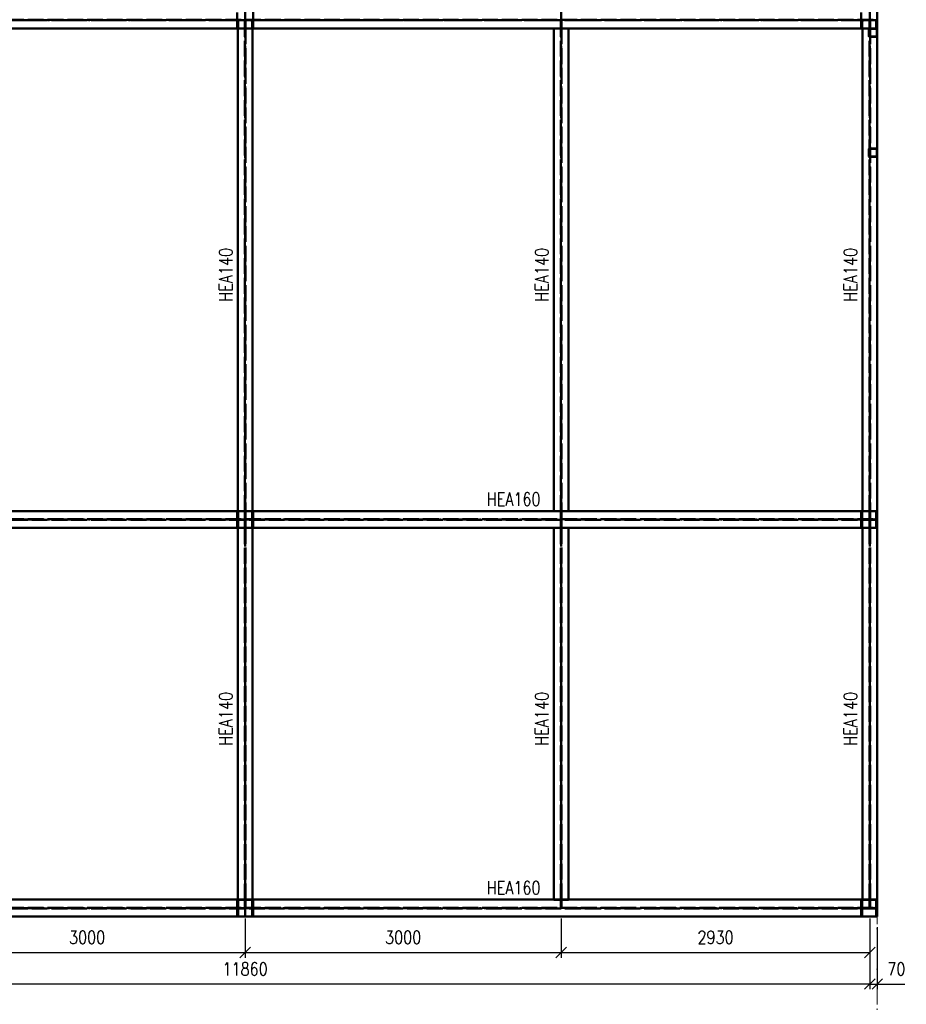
# Paper-space layout 'Layout1' of a CAD drawing. Extents: x -2 to 1033, y -36 to 596.
# Tile 20 of 55: x 170 to 339, y 98 to 285. Entities that reach past the tile are written whole.
import ezdxf

# ---------------------------------------------------------------- set-up
doc = ezdxf.new("R2010")
doc.units = 0
for name, pattern in [('ACAD_ISO02W100', [15, 12, -3]), ('ACAD_ISO04W100', [30.5, 24, -3, 0.5, -3]), ('HP_01_CER_B', [8, 5, -1, 1, -1])]:
    doc.linetypes.add(name, pattern=pattern)
doc.layers.get('0').update_dxf_attribs({"linetype": 'CONTINUOUS'})
doc.layers.get('DEFPOINTS').update_dxf_attribs({"color": 132, "linetype": 'CONTINUOUS'})
for name, color, linetype, lineweight in [('SS_1.ET-HALA_TaO-RASTR', 7, 'HP_01_CER_B', 13), ('SS_2.ET-HALA_TaO-KCE_VELINU-NADSTAVBA', 72, 'CONTINUOUS', 50), ('SS_KOTY', 3, 'CONTINUOUS', 25), ('SS_POPIS_PROFILU', 13, 'CONTINUOUS', 25)]:
    doc.layers.add(name, color=color, linetype=linetype, lineweight=lineweight)
doc.styles.add('ROMANS', font='romans.shx', dxfattribs={"width": 0.8})
doc.styles.add('romans.shx', font='romans.shx', dxfattribs={"height": 5})
doc.dimstyles.new('A-1_(2.5)_50AS', dxfattribs={"dimtxt": 2.5, "dimasz": 2, "dimexe": 1, "dimexo": 2, "dimgap": 0, "dimtad": 0, "dimdec": 1, "dimlfac": 50, "dimrnd": 1, "dimtxsty": 'ROMANS', "dimblk1": 'OBLIQUE', "dimblk2": 'OBLIQUE', "dimsah": 1, "dimcen": 2, "dimclrd": 256, "dimclre": 256, "dimclrt": 256, "dimadec": 1, "dimazin": 2, "dimtfac": 0.714286, "dimtdec": 1, "dimtmove": 0, "dimatfit": 3, "dimldrblk": 'OPEN', "dimfxl": 1, "dimtvp": 1.142857, "dimtfill": 1, "dimtolj": 1, "dimlwd": -1, "dimlwe": -1, "dimarcsym": 0})

# ---------------------------------------------------------------- blocks, each defined once
blk = doc.blocks.new('_Oblique')
at = {"color": 0, "linetype": 'ByBlock', "lineweight": -2}
blk.add_line((-0.5, -0.5), (0.5, 0.5), dxfattribs=at)
blk = doc.blocks.new('*D9')
at = {"layer": 'DEFPOINTS', "color": 0, "transparency": 16777216}
for p in [(153, 116.37, -10388), (213, 116.37, -10388), (213, 107.95)]:
    blk.add_point(p, dxfattribs=at)
at = {"layer": 'SS_KOTY', "transparency": 16777216}
for p, q in [((153, 114.37), (153, 106.95)), ((213, 114.37), (213, 106.95)), ((153, 107.95), (213, 107.95))]:
    blk.add_line(p, q, dxfattribs=at)
at = {"layer": 'SS_KOTY', "transparency": 16777216, "xscale": 2, "yscale": 2, "zscale": 2, "rotation": 180}
blk.add_blockref('_Oblique', (153, 107.95), dxfattribs=at)
at = {"layer": 'SS_KOTY', "transparency": 16777216, "xscale": 2, "yscale": 2, "zscale": 2}
blk.add_blockref('_Oblique', (213, 107.95), dxfattribs=at)
at = {"layer": 'SS_KOTY', "transparency": 16777216, "insert": (183, 110.81), "char_height": 2.5, "attachment_point": 5, "style": 'ROMANS', "bg_fill": 3, "box_fill_scale": 1.1, "bg_fill_color": 256, "bg_fill_true_color": 13158600, "bg_fill_transparency": 0}
blk.add_mtext('\\A1;3000', dxfattribs=at)
blk = doc.blocks.new('_OPEN')
at = {"color": 0, "linetype": 'ByBlock'}
for p, q in [((-1, 0.167), (0, 0)), ((0, 0), (-1, -0.167)), ((0, 0), (-1, 0))]:
    blk.add_line(p, q, dxfattribs=at)
blk = doc.blocks.new('*D10')
at = {"layer": 'DEFPOINTS', "color": 0, "transparency": 16777216}
for p in [(213, 116.37, -10388), (273, 116.37, -10388), (273, 107.95)]:
    blk.add_point(p, dxfattribs=at)
at = {"layer": 'SS_KOTY', "transparency": 16777216}
for p, q in [((213, 114.37), (213, 106.95)), ((273, 114.37), (273, 106.95)), ((213, 107.95), (273, 107.95))]:
    blk.add_line(p, q, dxfattribs=at)
at = {"layer": 'SS_KOTY', "transparency": 16777216, "xscale": 2, "yscale": 2, "zscale": 2, "rotation": 180}
blk.add_blockref('_Oblique', (213, 107.95), dxfattribs=at)
at = {"layer": 'SS_KOTY', "transparency": 16777216, "xscale": 2, "yscale": 2, "zscale": 2}
blk.add_blockref('_Oblique', (273, 107.95), dxfattribs=at)
at = {"layer": 'SS_KOTY', "transparency": 16777216, "insert": (243, 110.81), "char_height": 2.5, "attachment_point": 5, "style": 'ROMANS', "bg_fill": 3, "box_fill_scale": 1.1, "bg_fill_color": 256, "bg_fill_true_color": 13158600, "bg_fill_transparency": 0}
blk.add_mtext('\\A1;3000', dxfattribs=at)
blk = doc.blocks.new('*D11')
at = {"layer": 'DEFPOINTS', "color": 0, "transparency": 16777216}
for p in [(273, 116.37, -10388), (331.6, 116.37, -10388), (331.6, 107.95)]:
    blk.add_point(p, dxfattribs=at)
at = {"layer": 'SS_KOTY', "transparency": 16777216}
for p, q in [((273, 114.37), (273, 106.95)), ((331.6, 114.37), (331.6, 106.95)), ((273, 107.95), (331.6, 107.95))]:
    blk.add_line(p, q, dxfattribs=at)
at = {"layer": 'SS_KOTY', "transparency": 16777216, "xscale": 2, "yscale": 2, "zscale": 2, "rotation": 180}
blk.add_blockref('_Oblique', (273, 107.95), dxfattribs=at)
at = {"layer": 'SS_KOTY', "transparency": 16777216, "xscale": 2, "yscale": 2, "zscale": 2}
blk.add_blockref('_Oblique', (331.6, 107.95), dxfattribs=at)
at = {"layer": 'SS_KOTY', "transparency": 16777216, "insert": (302.3, 110.81), "char_height": 2.5, "attachment_point": 5, "style": 'ROMANS', "bg_fill": 3, "box_fill_scale": 1.1, "bg_fill_color": 256, "bg_fill_true_color": 13158600, "bg_fill_transparency": 0}
blk.add_mtext('\\A1;2930', dxfattribs=at)
blk = doc.blocks.new('*D12')
at = {"layer": 'DEFPOINTS', "color": 0, "transparency": 16777216}
for p in [(331.6, 116.37, -10388), (333, 114.77, -10388), (333, 101.95)]:
    blk.add_point(p, dxfattribs=at)
at = {"layer": 'SS_KOTY', "transparency": 16777216}
for p, q in [((331.6, 114.37), (331.6, 100.95)), ((333, 112.77), (333, 100.95)), ((331.6, 101.95), (333, 101.95)), ((333, 101.95), (338.24, 101.95))]:
    blk.add_line(p, q, dxfattribs=at)
at = {"layer": 'SS_KOTY', "transparency": 16777216, "xscale": 2, "yscale": 2, "zscale": 2, "rotation": 180}
blk.add_blockref('_Oblique', (331.6, 101.95), dxfattribs=at)
at = {"layer": 'SS_KOTY', "transparency": 16777216, "xscale": 2, "yscale": 2, "zscale": 2}
blk.add_blockref('_Oblique', (333, 101.95), dxfattribs=at)
at = {"layer": 'SS_KOTY', "transparency": 16777216, "insert": (336.62, 104.81), "char_height": 2.5, "attachment_point": 5, "style": 'ROMANS', "bg_fill": 3, "box_fill_scale": 1.1, "bg_fill_color": 256, "bg_fill_true_color": 13158600, "bg_fill_transparency": 0}
blk.add_mtext('\\A1;70', dxfattribs=at)
blk = doc.blocks.new('*D13')
at = {"layer": 'DEFPOINTS', "color": 0, "transparency": 16777216}
for p in [(94.4, 116.37, -10388), (331.6, 116.37, -10388), (94.4, 101.95)]:
    blk.add_point(p, dxfattribs=at)
at = {"layer": 'SS_KOTY', "transparency": 16777216}
for p, q in [((94.4, 114.37), (94.4, 100.95)), ((331.6, 114.37), (331.6, 100.95)), ((331.6, 101.95), (94.4, 101.95))]:
    blk.add_line(p, q, dxfattribs=at)
at = {"layer": 'SS_KOTY', "transparency": 16777216, "xscale": 2, "yscale": 2, "zscale": 2, "rotation": 180}
blk.add_blockref('_Oblique', (94.4, 101.95), dxfattribs=at)
at = {"layer": 'SS_KOTY', "transparency": 16777216, "xscale": 2, "yscale": 2, "zscale": 2}
blk.add_blockref('_Oblique', (331.6, 101.95), dxfattribs=at)
at = {"layer": 'SS_KOTY', "transparency": 16777216, "insert": (213, 104.81), "char_height": 2.5, "attachment_point": 5, "style": 'ROMANS', "bg_fill": 3, "box_fill_scale": 1.1, "bg_fill_color": 256, "bg_fill_true_color": 13158600, "bg_fill_transparency": 0}
blk.add_mtext('\\A1;11860', dxfattribs=at)

psp = doc.layouts.get("Layout1")

# ---------------------------------------------------------------- linework, layer by layer
at = {"layer": 'SS_2.ET-HALA_TaO-KCE_VELINU-NADSTAVBA', "color": 7, "linetype": 'ACAD_ISO04W100', "ltscale": 0.25}
for p, q in [((213.0001, 284.9285), (213.0001, 370.5285)), ((273.0001, 284.9285), (273.0001, 370.5285)), ((331.6001, 284.9285), (331.6001, 370.5285)), ((213.0001, 284.9285), (93.0001, 284.9285)), ((213.0001, 190.1285), (213.0001, 284.9285)), ((333.0001, 284.9285), (213.0001, 284.9285)), ((273.0001, 190.1285), (273.0001, 284.9285)), ((331.6001, 190.1285), (331.6001, 284.9285)), ((213.0001, 190.1285), (93.0001, 190.1285)), ((333.0001, 190.1285), (213.0001, 190.1285))]:
    psp.add_line(p, q, dxfattribs=at)
at = {"layer": 'SS_2.ET-HALA_TaO-KCE_VELINU-NADSTAVBA', "color": 3, "linetype": 'ACAD_ISO02W100', "ltscale": 0.25}
for p, q in [((211.4801, 283.3285), (211.4801, 286.5285)), ((214.5201, 286.5285), (214.5201, 283.3285)), ((329.9601, 283.3285), (329.9601, 286.5285)), ((93.0001, 284.9885), (213.0001, 284.9885)), ((213.0001, 284.8685), (93.0001, 284.8685)), ((211.6601, 283.3285), (211.6601, 284.5685)), ((212.9451, 283.4285), (212.9451, 284.8685)), ((213.0001, 284.9885), (333.0001, 284.9885)), ((333.0001, 284.8685), (213.0001, 284.8685)), ((213.0551, 284.8685), (213.0551, 283.4285)), ((214.3401, 284.5685), (214.3401, 283.3285)), ((272.9451, 283.4285), (272.9451, 284.8685)), ((273.0551, 284.8685), (273.0551, 283.4285)), ((330.1401, 283.3285), (330.1401, 284.5685)), ((331.5451, 283.4285), (331.5451, 284.8685)), ((331.6551, 284.8685), (331.6551, 283.4285)), ((332.8201, 284.5685), (332.8201, 283.3285)), ((212.9451, 283.3419), (211.6001, 283.3419)), ((211.6001, 283.3419), (211.6001, 283.3285)), ((211.6001, 283.3419), (211.6001, 283.3285)), ((213.0551, 283.4285), (212.9451, 283.4285)), ((212.9451, 283.3578), (212.9451, 283.4285)), ((212.9451, 283.3285), (212.9451, 283.3578)), ((212.9451, 283.3285), (212.9451, 283.3419)), ((212.9451, 191.7285), (212.9451, 283.3285)), ((213.0551, 283.4285), (213.0551, 283.3578)), ((213.0551, 283.3578), (213.0551, 283.3285)), ((214.4001, 283.3419), (213.0551, 283.3419)), ((213.0551, 283.3419), (213.0551, 283.3285)), ((213.0551, 283.3285), (213.0551, 191.7285)), ((214.4001, 283.3285), (214.4001, 283.3419)), ((214.4001, 283.3285), (214.4001, 283.3419)), ((272.9451, 283.3419), (271.6001, 283.3419)), ((271.6001, 283.3419), (271.6001, 283.3285)), ((271.6001, 283.3419), (271.6001, 283.3285)), ((273.0551, 283.4285), (272.9451, 283.4285)), ((272.9451, 283.3578), (272.9451, 283.4285)), ((272.9451, 283.3285), (272.9451, 283.3578)), ((272.9451, 283.3285), (272.9451, 283.3419)), ((272.9451, 191.7285), (272.9451, 283.3285)), ((273.0551, 283.4285), (273.0551, 283.3578)), ((273.0551, 283.3578), (273.0551, 283.3285)), ((274.4001, 283.3419), (273.0551, 283.3419)), ((273.0551, 283.3419), (273.0551, 283.3285)), ((273.0551, 283.3285), (273.0551, 191.7285)), ((274.4001, 283.3285), (274.4001, 283.3419)), ((274.4001, 283.3285), (274.4001, 283.3419)), ((331.5451, 283.3419), (330.2001, 283.3419)), ((330.2001, 283.3419), (330.2001, 283.3285)), ((330.2001, 283.3419), (330.2001, 283.3285)), ((331.4001, 283.1685), (331.4001, 281.8885)), ((331.4801, 281.8885), (331.4801, 283.1685)), ((331.6551, 283.4285), (331.5451, 283.4285)), ((331.5451, 283.3578), (331.5451, 283.4285)), ((331.5451, 283.3285), (331.5451, 283.3578)), ((331.5451, 283.3285), (331.5451, 283.3419)), ((331.5451, 191.7285), (331.5451, 283.3285)), ((332.8401, 283.2485), (331.5601, 283.2485)), ((331.6551, 283.4285), (331.6551, 283.3578)), ((331.6551, 283.3578), (331.6551, 283.3285)), ((333.0001, 283.3419), (331.6551, 283.3419)), ((331.6551, 283.3419), (331.6551, 283.3285)), ((331.6551, 283.3285), (331.6551, 191.7285)), ((332.9201, 283.1685), (332.9201, 281.8885)), ((333.0001, 283.3285), (333.0001, 283.3419)), ((331.5601, 281.8085), (332.8401, 281.8085)), ((332.8401, 281.7285), (331.5601, 281.7285)), ((331.4001, 260.3685), (331.4001, 259.0885)), ((331.4801, 259.0885), (331.4801, 260.3685)), ((331.5601, 260.5285), (332.8401, 260.5285)), ((332.8401, 260.4485), (331.5601, 260.4485)), ((332.9201, 260.3685), (332.9201, 259.0885)), ((331.5601, 259.0085), (332.8401, 259.0085)), ((332.8401, 258.9285), (331.5601, 258.9285)), ((211.4801, 188.5285), (211.4801, 191.7285)), ((211.6001, 191.7285), (211.6001, 191.7151)), ((211.6001, 191.7285), (211.6001, 191.7151)), ((211.6001, 191.7151), (212.9451, 191.7151)), ((211.6601, 190.4885), (211.6601, 191.7285)), ((212.9451, 191.7151), (212.9451, 191.7285)), ((212.9451, 191.6992), (212.9451, 191.7285)), ((212.9451, 191.6285), (212.9451, 191.6992)), ((212.9451, 191.6285), (213.0551, 191.6285)), ((212.9451, 190.1885), (212.9451, 191.6285)), ((213.0551, 191.7285), (213.0551, 191.6992)), ((213.0551, 191.7285), (213.0551, 191.7151)), ((213.0551, 191.7151), (214.4001, 191.7151)), ((213.0551, 191.6992), (213.0551, 191.6285)), ((213.0551, 191.6285), (213.0551, 190.1885)), ((214.3401, 191.7285), (214.3401, 190.4885)), ((214.4001, 191.7151), (214.4001, 191.7285)), ((214.4001, 191.7151), (214.4001, 191.7285)), ((214.5201, 191.7285), (214.5201, 188.5285)), ((271.6001, 191.7285), (271.6001, 191.7151)), ((271.6001, 191.7285), (271.6001, 191.7151)), ((271.6001, 191.7151), (272.9451, 191.7151)), ((272.9451, 191.6992), (272.9451, 191.7285)), ((272.9451, 191.7151), (272.9451, 191.7285)), ((272.9451, 191.6285), (272.9451, 191.6992)), ((272.9451, 191.6285), (273.0551, 191.6285)), ((272.9451, 190.1885), (272.9451, 191.6285)), ((273.0551, 191.7285), (273.0551, 191.7151)), ((273.0551, 191.7285), (273.0551, 191.6992)), ((273.0551, 191.7151), (274.4001, 191.7151)), ((273.0551, 191.6992), (273.0551, 191.6285)), ((273.0551, 191.6285), (273.0551, 190.1885)), ((274.4001, 191.7151), (274.4001, 191.7285)), ((274.4001, 191.7151), (274.4001, 191.7285)), ((329.9601, 188.5285), (329.9601, 191.7285)), ((330.1401, 190.4885), (330.1401, 191.7285)), ((330.2001, 191.7285), (330.2001, 191.7151)), ((330.2001, 191.7285), (330.2001, 191.7151)), ((330.2001, 191.7151), (331.5451, 191.7151)), ((331.5451, 191.7151), (331.5451, 191.7285)), ((331.5451, 191.6992), (331.5451, 191.7285)), ((331.5451, 191.6285), (331.5451, 191.6992)), ((331.5451, 191.6285), (331.6551, 191.6285)), ((331.5451, 190.1885), (331.5451, 191.6285)), ((331.6551, 191.7285), (331.6551, 191.6992)), ((331.6551, 191.7285), (331.6551, 191.7151)), ((331.6551, 191.7151), (333.0001, 191.7151)), ((331.6551, 191.6992), (331.6551, 191.6285)), ((331.6551, 191.6285), (331.6551, 190.1885)), ((332.8201, 191.7285), (332.8201, 190.4885)), ((333.0001, 191.7151), (333.0001, 191.7285)), ((93.0001, 190.1885), (213.0001, 190.1885)), ((213.0001, 190.0685), (93.0001, 190.0685)), ((211.6601, 188.5285), (211.6601, 189.7685)), ((212.9451, 188.6285), (212.9451, 190.0685)), ((213.0001, 190.1885), (333.0001, 190.1885)), ((333.0001, 190.0685), (213.0001, 190.0685)), ((213.0551, 190.0685), (213.0551, 188.6285)), ((214.3401, 189.7685), (214.3401, 188.5285)), ((272.9451, 188.6285), (272.9451, 190.0685)), ((273.0551, 190.0685), (273.0551, 188.6285)), ((330.1401, 188.5285), (330.1401, 189.7685)), ((331.5451, 188.6285), (331.5451, 190.0685)), ((331.6551, 190.0685), (331.6551, 188.6285)), ((332.8201, 189.7685), (332.8201, 188.5285)), ((212.9451, 188.5419), (211.6001, 188.5419)), ((211.6001, 188.5419), (211.6001, 188.5285)), ((211.6001, 188.5419), (211.6001, 188.5285)), ((213.0551, 188.6285), (212.9451, 188.6285)), ((212.9451, 188.5578), (212.9451, 188.6285)), ((212.9451, 188.5285), (212.9451, 188.5578)), ((212.9451, 188.5285), (212.9451, 188.5419)), ((212.9451, 117.9685), (212.9451, 188.5285)), ((213.0551, 188.6285), (213.0551, 188.5578)), ((213.0551, 188.5578), (213.0551, 188.5285)), ((214.4001, 188.5419), (213.0551, 188.5419)), ((213.0551, 188.5419), (213.0551, 188.5285)), ((213.0551, 188.5285), (213.0551, 117.9685)), ((214.4001, 188.5285), (214.4001, 188.5419)), ((214.4001, 188.5285), (214.4001, 188.5419)), ((272.9451, 188.5419), (271.6001, 188.5419)), ((271.6001, 188.5419), (271.6001, 188.5285)), ((271.6001, 188.5419), (271.6001, 188.5285)), ((273.0551, 188.6285), (272.9451, 188.6285)), ((272.9451, 188.5578), (272.9451, 188.6285)), ((272.9451, 188.5285), (272.9451, 188.5578)), ((272.9451, 188.5285), (272.9451, 188.5419)), ((272.9451, 117.9685), (272.9451, 188.5285)), ((273.0551, 188.6285), (273.0551, 188.5578)), ((273.0551, 188.5578), (273.0551, 188.5285)), ((274.4001, 188.5419), (273.0551, 188.5419)), ((273.0551, 188.5419), (273.0551, 188.5285)), ((273.0551, 188.5285), (273.0551, 117.9685)), ((274.4001, 188.5285), (274.4001, 188.5419)), ((274.4001, 188.5285), (274.4001, 188.5419)), ((331.5451, 188.5419), (330.2001, 188.5419)), ((330.2001, 188.5419), (330.2001, 188.5285)), ((330.2001, 188.5419), (330.2001, 188.5285)), ((331.6551, 188.6285), (331.5451, 188.6285)), ((331.5451, 188.5578), (331.5451, 188.6285)), ((331.5451, 188.5285), (331.5451, 188.5578)), ((331.5451, 188.5285), (331.5451, 188.5419)), ((331.5451, 117.9685), (331.5451, 188.5285)), ((331.6551, 188.6285), (331.6551, 188.5578)), ((331.6551, 188.5578), (331.6551, 188.5285)), ((333.0001, 188.5419), (331.6551, 188.5419)), ((331.6551, 188.5419), (331.6551, 188.5285)), ((331.6551, 188.5285), (331.6551, 117.9685)), ((333.0001, 188.5285), (333.0001, 188.5419)), ((211.6001, 117.9685), (211.6001, 117.9551)), ((211.6001, 117.9551), (212.9451, 117.9551)), ((212.9451, 117.9392), (212.9451, 117.9685)), ((212.9451, 117.8685), (212.9451, 117.9392)), ((212.9451, 117.8685), (213.0551, 117.8685)), ((213.0551, 117.9685), (213.0551, 117.9392)), ((213.0551, 117.9551), (214.4001, 117.9551)), ((213.0551, 117.9392), (213.0551, 117.8685)), ((214.4001, 117.9551), (214.4001, 117.9685)), ((271.6001, 117.9685), (271.6001, 117.9551)), ((271.6001, 117.9551), (272.9451, 117.9551)), ((272.9451, 117.9392), (272.9451, 117.9685)), ((272.9451, 117.8685), (272.9451, 117.9392)), ((272.9451, 117.8685), (273.0551, 117.8685)), ((273.0551, 117.9685), (273.0551, 117.9392)), ((273.0551, 117.9551), (274.4001, 117.9551)), ((273.0551, 117.9392), (273.0551, 117.8685)), ((274.4001, 117.9551), (274.4001, 117.9685)), ((330.2001, 117.9685), (330.2001, 117.9551)), ((330.2001, 117.9551), (331.5451, 117.9551)), ((331.5451, 117.9392), (331.5451, 117.9685)), ((331.5451, 117.8685), (331.5451, 117.9392)), ((331.5451, 117.8685), (331.6551, 117.8685)), ((331.6551, 117.9685), (331.6551, 117.9392)), ((331.6551, 117.9551), (333.0001, 117.9551)), ((331.6551, 117.9392), (331.6551, 117.8685))]:
    psp.add_line(p, q, dxfattribs=at)
at = {"layer": 'SS_2.ET-HALA_TaO-KCE_VELINU-NADSTAVBA', "color": 1, "linetype": 'Continuous', "ltscale": 0.25}
for p, q in [((213.0001, 283.3285), (213.0001, 286.5285)), ((333.0001, 283.3285), (333.0001, 286.5285)), ((154.4001, 283.3285), (213.0001, 283.3285)), ((211.6001, 283.3285), (211.6001, 191.7285)), ((213.0001, 283.3285), (214.4001, 283.3285)), ((214.4001, 191.7285), (214.4001, 283.3285)), ((214.4001, 283.3285), (333.0001, 283.3285)), ((271.6001, 283.3285), (271.6001, 191.7285)), ((274.4001, 191.7285), (274.4001, 283.3285)), ((330.2001, 283.3285), (330.2001, 191.7285)), ((333.0001, 191.7285), (333.0001, 283.3285)), ((213.0001, 191.7285), (154.4001, 191.7285)), ((214.4001, 191.7285), (213.0001, 191.7285)), ((213.0001, 188.5285), (213.0001, 191.7285)), ((333.0001, 191.7285), (214.4001, 191.7285)), ((333.0001, 188.5285), (333.0001, 191.7285)), ((154.4001, 188.5285), (213.0001, 188.5285)), ((211.6001, 188.5285), (211.6001, 117.9685)), ((213.0001, 188.5285), (214.4001, 188.5285)), ((214.4001, 117.9685), (214.4001, 188.5285)), ((214.4001, 188.5285), (333.0001, 188.5285)), ((271.6001, 188.5285), (271.6001, 117.9685)), ((274.4001, 117.9685), (274.4001, 188.5285)), ((330.2001, 188.5285), (330.2001, 117.9685)), ((333.0001, 117.9685), (333.0001, 188.5285)), ((213.0001, 117.9685), (154.4001, 117.9685)), ((214.4001, 117.9685), (213.0001, 117.9685)), ((333.0001, 117.9685), (214.4001, 117.9685))]:
    psp.add_line(p, q, dxfattribs=at)
at = {"layer": 'SS_2.ET-HALA_TaO-KCE_VELINU-NADSTAVBA', "color": 3, "linetype": 'ACAD_ISO02W100', "ltscale": 0.25, "extrusion": (2.42532e-13, -1.0046e-13, -1)}
for centre in [(-211.9601, 284.5685), (-330.4401, 284.5685)]:
    psp.add_arc(centre, 0.3, 0, 90, dxfattribs=at)
at = {"layer": 'SS_2.ET-HALA_TaO-KCE_VELINU-NADSTAVBA', "color": 3, "linetype": 'ACAD_ISO02W100', "ltscale": 0.25, "extrusion": (-1.0046e-13, -2.42532e-13, -1)}
for centre in [(-214.0401, 284.5685), (-332.5201, 284.5685)]:
    psp.add_arc(centre, 0.3, 90, 180, dxfattribs=at)
at = {"layer": 'SS_2.ET-HALA_TaO-KCE_VELINU-NADSTAVBA', "color": 3, "linetype": 'ACAD_ISO02W100', "ltscale": 0.25}
for centre, start, end in [((331.5601, 283.1685), 90, 180), ((332.8401, 283.1685), 0, 90), ((331.5601, 281.8885), 180, 270), ((332.8401, 281.8885), 270, 0), ((331.5601, 260.3685), 90, 180), ((332.8401, 260.3685), 0, 90), ((331.5601, 259.0885), 180, 270), ((332.8401, 259.0885), 270, 0)]:
    psp.add_arc(centre, 0.16, start, end, dxfattribs=at)
at = {"layer": 'SS_2.ET-HALA_TaO-KCE_VELINU-NADSTAVBA', "color": 3, "linetype": 'ACAD_ISO02W100', "ltscale": 0.25, "extrusion": (4.54747e-13, -1.88363e-13, -1)}
psp.add_arc((-331.5601, 283.1685), 0.08, 0, 90, dxfattribs=at)
at = {"layer": 'SS_2.ET-HALA_TaO-KCE_VELINU-NADSTAVBA', "color": 3, "linetype": 'ACAD_ISO02W100', "ltscale": 0.25, "extrusion": (-1.88363e-13, -4.54747e-13, -1)}
psp.add_arc((-332.8401, 283.1685), 0.08, 90, 180, dxfattribs=at)
at = {"layer": 'SS_2.ET-HALA_TaO-KCE_VELINU-NADSTAVBA', "color": 3, "linetype": 'ACAD_ISO02W100', "ltscale": 0.25, "extrusion": (4.54747e-13, 1.88363e-13, -1)}
psp.add_arc((-331.5601, 281.8885), 0.08, 270, 0, dxfattribs=at)
at = {"layer": 'SS_2.ET-HALA_TaO-KCE_VELINU-NADSTAVBA', "color": 3, "linetype": 'ACAD_ISO02W100', "ltscale": 0.25, "extrusion": (-1.88363e-13, 4.54747e-13, -1)}
psp.add_arc((-332.8401, 281.8885), 0.08, 180, 270, dxfattribs=at)
at = {"layer": 'SS_2.ET-HALA_TaO-KCE_VELINU-NADSTAVBA', "color": 3, "linetype": 'ACAD_ISO02W100', "ltscale": 0.25, "extrusion": (1.36424e-12, -5.65088e-13, -1)}
psp.add_arc((-331.5601, 260.3685), 0.08, 0, 90, dxfattribs=at)
at = {"layer": 'SS_2.ET-HALA_TaO-KCE_VELINU-NADSTAVBA', "color": 3, "linetype": 'ACAD_ISO02W100', "ltscale": 0.25, "extrusion": (-5.65088e-13, -1.36424e-12, -1)}
psp.add_arc((-332.8401, 260.3685), 0.08, 90, 180, dxfattribs=at)
at = {"layer": 'SS_2.ET-HALA_TaO-KCE_VELINU-NADSTAVBA', "color": 3, "linetype": 'ACAD_ISO02W100', "ltscale": 0.25, "extrusion": (9.09495e-13, 3.76725e-13, -1)}
psp.add_arc((-331.5601, 259.0885), 0.08, 270, 0, dxfattribs=at)
at = {"layer": 'SS_2.ET-HALA_TaO-KCE_VELINU-NADSTAVBA', "color": 3, "linetype": 'ACAD_ISO02W100', "ltscale": 0.25, "extrusion": (-3.76725e-13, 9.09495e-13, -1)}
psp.add_arc((-332.8401, 259.0885), 0.08, 180, 270, dxfattribs=at)
at = {"layer": 'SS_2.ET-HALA_TaO-KCE_VELINU-NADSTAVBA', "color": 3, "linetype": 'ACAD_ISO02W100', "ltscale": 0.25, "extrusion": (2.42532e-13, 1.0046e-13, -1)}
for centre in [(-211.9601, 190.4885), (-330.4401, 190.4885)]:
    psp.add_arc(centre, 0.3, 270, 0, dxfattribs=at)
at = {"layer": 'SS_2.ET-HALA_TaO-KCE_VELINU-NADSTAVBA', "color": 3, "linetype": 'ACAD_ISO02W100', "ltscale": 0.25, "extrusion": (3.63798e-13, -1.5069e-13, -1)}
for centre in [(-211.9601, 189.7685), (-330.4401, 189.7685)]:
    psp.add_arc(centre, 0.3, 0, 90, dxfattribs=at)
at = {"layer": 'SS_2.ET-HALA_TaO-KCE_VELINU-NADSTAVBA', "color": 3, "linetype": 'ACAD_ISO02W100', "ltscale": 0.25, "extrusion": (-1.0046e-13, 2.42532e-13, -1)}
for centre in [(-214.0401, 190.4885), (-332.5201, 190.4885)]:
    psp.add_arc(centre, 0.3, 180, 270, dxfattribs=at)
at = {"layer": 'SS_2.ET-HALA_TaO-KCE_VELINU-NADSTAVBA', "color": 3, "linetype": 'ACAD_ISO02W100', "ltscale": 0.25, "extrusion": (-1.5069e-13, -3.63798e-13, -1)}
for centre in [(-214.0401, 189.7685), (-332.5201, 189.7685)]:
    psp.add_arc(centre, 0.3, 90, 180, dxfattribs=at)

# ---------------------------------------------------------------- texts
at = {"layer": 'SS_POPIS_PROFILU', "color": 13, "style": 'romans.shx', "width": 0.8}
for p in [(210.5791, 231.4797), (270.5791, 231.4797), (329.1791, 231.4797), (210.5791, 147.1997), (270.5791, 147.1997), (329.1791, 147.1997)]:
    psp.add_text('HEA140', height=2.5, rotation=90, dxfattribs=at).set_placement(p)
for p in [(258.8686, 192.7385), (258.8686, 118.9785)]:
    psp.add_text('HEA160', height=2.5, dxfattribs=at).set_placement(p)

# ---------------------------------------------------------------- dimensions: what is measured, and where the dimension line sits
at = {"layer": 'SS_KOTY'}
dim = psp.add_linear_dim(base=(213.0001, 107.9536), p1=(153.0001, 116.3685, -10388), p2=(213.0001, 116.3685, -10388), dimstyle='A-1_(2.5)_50AS', override={"dimtmove": 1}, dxfattribs=at)
dim.commit()
dim.dimension.update_dxf_attribs({"geometry": '*D9', "text_midpoint": (183.0001, 110.8108)})

# ---------------------------------------------------------------- next in the draw order: dimensions: what is measured, and where the dimension line sits
dim = psp.add_linear_dim(base=(273.0001, 107.9536), p1=(213.0001, 116.3685, -10388), p2=(273.0001, 116.3685, -10388), dimstyle='A-1_(2.5)_50AS', override={"dimtmove": 1}, dxfattribs=at)
dim.commit()
dim.dimension.update_dxf_attribs({"geometry": '*D10', "text_midpoint": (243.0001, 110.8108)})

# ---------------------------------------------------------------- next in the draw order: dimensions: what is measured, and where the dimension line sits
dim = psp.add_linear_dim(base=(331.6001, 107.9536), p1=(273.0001, 116.3685, -10388), p2=(331.6001, 116.3685, -10388), dimstyle='A-1_(2.5)_50AS', override={"dimtmove": 1}, dxfattribs=at)
dim.commit()
dim.dimension.update_dxf_attribs({"geometry": '*D11', "text_midpoint": (302.3001, 110.8108)})

# ---------------------------------------------------------------- next in the draw order: dimensions: what is measured, and where the dimension line sits
dim = psp.add_linear_dim(base=(333.0001, 101.9536), p1=(331.6001, 116.3685, -10388), p2=(333.0001, 114.7685, -10388), dimstyle='A-1_(2.5)_50AS', dxfattribs=at)
dim.commit()
dim.dimension.update_dxf_attribs({"geometry": '*D12', "text_midpoint": (336.6191, 104.8108)})

# ---------------------------------------------------------------- next in the draw order: dimensions: what is measured, and where the dimension line sits
dim = psp.add_linear_dim(base=(94.4001, 101.9536), p1=(331.6001, 116.3685, -10388), p2=(94.4001, 116.3685, -10388), dimstyle='A-1_(2.5)_50AS', dxfattribs=at)
dim.commit()
dim.dimension.update_dxf_attribs({"geometry": '*D13', "text_midpoint": (213.0001, 104.8108)})

# ---------------------------------------------------------------- next in the draw order: linework, layer by layer
at = {"layer": 'SS_1.ET-HALA_TaO-RASTR', "linetype": 'ACAD_ISO04W100', "ltscale": 0.25}
psp.add_line((333.0001, 59.9182), (333.0001, 535.1818), dxfattribs=at)
at = {"layer": 'SS_2.ET-HALA_TaO-KCE_VELINU-NADSTAVBA', "color": 7, "linetype": 'ACAD_ISO04W100', "ltscale": 0.25}
for p, q in [((213.0001, 116.3685), (213.0001, 190.1285)), ((273.0001, 116.3685), (273.0001, 190.1285)), ((331.6001, 116.3685), (331.6001, 190.1285)), ((213.0001, 116.3685), (93.0001, 116.3685)), ((333.0001, 116.3685), (213.0001, 116.3685))]:
    psp.add_line(p, q, dxfattribs=at)
at = {"layer": 'SS_2.ET-HALA_TaO-KCE_VELINU-NADSTAVBA', "color": 3, "linetype": 'ACAD_ISO02W100', "ltscale": 0.25}
for p, q in [((211.4801, 114.7685), (211.4801, 117.9685)), ((211.6601, 116.7285), (211.6601, 117.9685)), ((212.9451, 116.4285), (212.9451, 117.8685)), ((213.0551, 117.8685), (213.0551, 116.4285)), ((214.3401, 117.9685), (214.3401, 116.7285)), ((214.5201, 117.9685), (214.5201, 114.7685)), ((272.9451, 116.4285), (272.9451, 117.8685)), ((273.0551, 117.8685), (273.0551, 116.4285)), ((329.9601, 114.7685), (329.9601, 117.9685)), ((330.1401, 116.7285), (330.1401, 117.9685)), ((331.5451, 116.4285), (331.5451, 117.8685)), ((331.6551, 117.8685), (331.6551, 116.4285)), ((332.8201, 117.9685), (332.8201, 116.7285)), ((93.0001, 116.4285), (213.0001, 116.4285)), ((213.0001, 116.3085), (93.0001, 116.3085)), ((211.6601, 114.7685), (211.6601, 116.0085)), ((213.0001, 116.4285), (333.0001, 116.4285)), ((333.0001, 116.3085), (213.0001, 116.3085)), ((214.3401, 116.0085), (214.3401, 114.7685)), ((330.1401, 114.7685), (330.1401, 116.0085)), ((332.8201, 116.0085), (332.8201, 114.7685))]:
    psp.add_line(p, q, dxfattribs=at)
at = {"layer": 'SS_2.ET-HALA_TaO-KCE_VELINU-NADSTAVBA', "color": 1, "linetype": 'Continuous', "ltscale": 0.25}
for p, q in [((213.0001, 114.7685), (213.0001, 117.9685)), ((333.0001, 114.7685), (333.0001, 117.9685)), ((93.0001, 114.7685), (213.0001, 114.7685)), ((213.0001, 114.7685), (333.0001, 114.7685))]:
    psp.add_line(p, q, dxfattribs=at)
at = {"layer": 'SS_2.ET-HALA_TaO-KCE_VELINU-NADSTAVBA', "color": 3, "linetype": 'ACAD_ISO02W100', "ltscale": 0.25, "extrusion": (3.63798e-13, 1.5069e-13, -1)}
psp.add_arc((-211.9601, 116.7285), 0.3, 270, 0, dxfattribs=at)
at = {"layer": 'SS_2.ET-HALA_TaO-KCE_VELINU-NADSTAVBA', "color": 3, "linetype": 'ACAD_ISO02W100', "ltscale": 0.25, "extrusion": (3.63798e-13, -1.5069e-13, -1)}
psp.add_arc((-211.9601, 116.0085), 0.3, 0, 90, dxfattribs=at)
at = {"layer": 'SS_2.ET-HALA_TaO-KCE_VELINU-NADSTAVBA', "color": 3, "linetype": 'ACAD_ISO02W100', "ltscale": 0.25, "extrusion": (-1.5069e-13, 3.63798e-13, -1)}
psp.add_arc((-214.0401, 116.7285), 0.3, 180, 270, dxfattribs=at)
at = {"layer": 'SS_2.ET-HALA_TaO-KCE_VELINU-NADSTAVBA', "color": 3, "linetype": 'ACAD_ISO02W100', "ltscale": 0.25, "extrusion": (-1.5069e-13, -3.63798e-13, -1)}
psp.add_arc((-214.0401, 116.0085), 0.3, 90, 180, dxfattribs=at)
at = {"layer": 'SS_2.ET-HALA_TaO-KCE_VELINU-NADSTAVBA', "color": 3, "linetype": 'ACAD_ISO02W100', "ltscale": 0.25, "extrusion": (1.21266e-13, 5.023e-14, -1)}
psp.add_arc((-330.4401, 116.7285), 0.3, 270, 0, dxfattribs=at)
at = {"layer": 'SS_2.ET-HALA_TaO-KCE_VELINU-NADSTAVBA', "color": 3, "linetype": 'ACAD_ISO02W100', "ltscale": 0.25, "extrusion": (1.21266e-13, -5.023e-14, -1)}
psp.add_arc((-330.4401, 116.0085), 0.3, 0, 90, dxfattribs=at)
at = {"layer": 'SS_2.ET-HALA_TaO-KCE_VELINU-NADSTAVBA', "color": 3, "linetype": 'ACAD_ISO02W100', "ltscale": 0.25, "extrusion": (-5.023e-14, 1.21266e-13, -1)}
psp.add_arc((-332.5201, 116.7285), 0.3, 180, 270, dxfattribs=at)
at = {"layer": 'SS_2.ET-HALA_TaO-KCE_VELINU-NADSTAVBA', "color": 3, "linetype": 'ACAD_ISO02W100', "ltscale": 0.25, "extrusion": (-5.023e-14, -1.21266e-13, -1)}
psp.add_arc((-332.5201, 116.0085), 0.3, 90, 180, dxfattribs=at)

doc.saveas('drawing.dxf')
